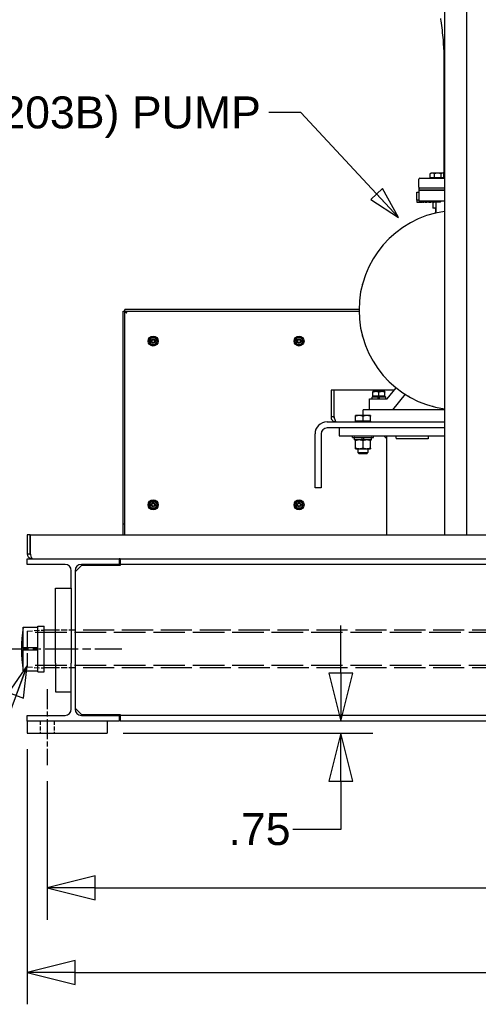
# Model space of a CAD drawing. Header units: inches. Extents: x 4 to 540, y 12 to 340.
# Tile 104 of 122: x 416 to 445, y 86 to 147. Entities that reach past the tile are written whole.
import ezdxf

# ---------------------------------------------------------------- set-up
doc = ezdxf.new("R2010")
doc.units = ezdxf.units.IN
doc.header["$LTSCALE"] = 16
doc.header["$MEASUREMENT"] = 0
doc.linetypes.add('CHAIN', pattern=[0.7087, 0.4724, -0.0591, 0.1181, -0.0591])
doc.linetypes.add('DASHED', pattern=[0.2067, 0.1654, -0.0413])
doc.layers.get('0').update_dxf_attribs({"lineweight": 25})
doc.layers.get('DEFPOINTS').update_dxf_attribs({"lineweight": 25})
for name, color, linetype, lineweight in [('CENTER', 7, 'CHAIN', 25), ('DIMEN', 7, 'Continuous', 25), ('HIDDEN', 7, 'DASHED', 25)]:
    doc.layers.add(name, color=color, linetype=linetype, lineweight=lineweight)
doc.styles.get("Standard").update_dxf_attribs({"font": 'arial.ttf'})
doc.dimstyles.new('DEFAULT-ANSI', dxfattribs={"dimscale": 16, "dimtxt": 0.125, "dimasz": 0.1875, "dimexe": 0.125, "dimexo": 0.0625, "dimgap": 0.031496, "dimtad": 0, "dimtih": 1, "dimtoh": 1, "dimrnd": 1e-08, "dimzin": 4, "dimdsep": 46, "dimtxsty": 'Standard', "dimblk": 'Filled-1', "dimcen": 0.09, "dimdle": 0.393701, "dimclrd": 256, "dimclre": 256, "dimclrt": 256, "dimadec": 0, "dimazin": 1, "dimtfac": 1.504, "dimtofl": 0, "dimtmove": 0, "dimatfit": 3, "dimldrblk": 'Filled-1', "dimfxl": 1, "dimtolj": 1, "dimtzin": 4, "dimlwd": 25, "dimlwe": 25, "dimarcsym": 0})
doc.dimstyles.new('DEFAULT-ANSI$7', dxfattribs={"dimscale": 16, "dimtxt": 0.125, "dimasz": 0.125, "dimexe": 0.125, "dimexo": 0.0625, "dimgap": 0.031496, "dimtad": 0, "dimtih": 1, "dimtoh": 1, "dimrnd": 1e-08, "dimzin": 4, "dimdsep": 46, "dimtxsty": 'Standard', "dimblk": 'Filled-1', "dimcen": 0.09, "dimdle": 0.393701, "dimclrd": 256, "dimclre": 256, "dimclrt": 256, "dimadec": 0, "dimazin": 1, "dimtfac": 1.504, "dimtofl": 0, "dimtmove": 0, "dimatfit": 3, "dimldrblk": 'Filled-1', "dimfxl": 1, "dimtolj": 1, "dimtzin": 4, "dimlwd": 25, "dimlwe": 25, "dimarcsym": 0})

# ---------------------------------------------------------------- blocks, each defined once
blk = doc.blocks.new('Filled-1')
at = {"color": 0}
for p, q in [((0, 0), (-1, 0.25)), ((-1, 0.25), (-1, -0.25)), ((-1, 0), (0, 0)), ((-1, -0.25), (0, 0))]:
    blk.add_line(p, q, dxfattribs=at)
at = {"color": 0, "flags": 128}
blk.add_lwpolyline([(-1, -0.25), (0, 0), (-1, 0.25), (-1, -0.25)], dxfattribs=at)
at = {"color": 0}
blk.add_solid([(-1, -0.25), (0, 0), (-1, 0.25), (-1, -0.25)], dxfattribs=at)
blk = doc.blocks.new('*D44')
at = {"layer": 'DEFPOINTS', "color": 0, "linetype": 'Continuous'}
for p in [(408.645, 107.99), (414.557, 107.99), (416.557, 102.719)]:
    blk.add_point(p, dxfattribs=at)
at = {"layer": 'DIMEN', "linetype": 'Continuous', "lineweight": 25}
for p, q in [((408.645, 110.99), (408.645, 113.99)), ((413.557, 107.99), (406.645, 107.99)), ((415.557, 102.719), (406.645, 102.719)), ((408.645, 99.719), (408.645, 96.719))]:
    blk.add_line(p, q, dxfattribs=at)
at = {"layer": 'DIMEN', "linetype": 'Continuous', "lineweight": 25, "xscale": 3, "yscale": 3, "zscale": 3}
for p, rotation in [((408.645, 107.99), 270), ((408.645, 102.719), 90)]:
    blk.add_blockref('Filled-1', p, dxfattribs=dict(at, rotation=rotation))
at = {"layer": 'DIMEN', "linetype": 'Continuous', "lineweight": 25, "insert": (406.048, 106.375), "char_height": 2, "attachment_point": 1}
blk.add_mtext('\\A1;5.27', dxfattribs=at)
blk = doc.blocks.new('*D45')
at = {"layer": 'DEFPOINTS', "color": 0, "linetype": 'Continuous'}
for p in [(402.182, 151.641), (441.058, 151.641), (416.557, 102.719)]:
    blk.add_point(p, dxfattribs=at)
at = {"layer": 'DIMEN', "linetype": 'Continuous', "lineweight": 25}
for p, q in [((440.058, 151.641), (400.182, 151.641)), ((402.182, 148.641), (402.182, 128.705)), ((402.182, 105.719), (402.182, 125.655)), ((415.557, 102.719), (400.182, 102.719))]:
    blk.add_line(p, q, dxfattribs=at)
at = {"layer": 'DIMEN', "linetype": 'Continuous', "lineweight": 25, "xscale": 3, "yscale": 3, "zscale": 3}
for p, rotation in [((402.182, 151.641), 90), ((402.182, 102.719), 270)]:
    blk.add_blockref('Filled-1', p, dxfattribs=dict(at, rotation=rotation))
at = {"layer": 'DIMEN', "linetype": 'Continuous', "lineweight": 25, "insert": (398.778, 128.201), "char_height": 2, "attachment_point": 1}
blk.add_mtext('\\A1;48.92', dxfattribs=at)
blk = doc.blocks.new('*D46')
at = {"layer": 'DEFPOINTS', "color": 0, "linetype": 'Continuous'}
for p in [(396.84, 162.854), (460.102, 162.854), (416.557, 102.719)]:
    blk.add_point(p, dxfattribs=at)
at = {"layer": 'DIMEN', "linetype": 'Continuous', "lineweight": 25}
for p, q in [((459.102, 162.854), (394.84, 162.854)), ((396.84, 159.854), (396.84, 134.311)), ((396.84, 105.719), (396.84, 131.261)), ((415.557, 102.719), (394.84, 102.719))]:
    blk.add_line(p, q, dxfattribs=at)
at = {"layer": 'DIMEN', "linetype": 'Continuous', "lineweight": 25, "xscale": 3, "yscale": 3, "zscale": 3}
for p, rotation in [((396.84, 162.854), 90), ((396.84, 102.719), 270)]:
    blk.add_blockref('Filled-1', p, dxfattribs=dict(at, rotation=rotation))
at = {"layer": 'DIMEN', "linetype": 'Continuous', "lineweight": 25, "insert": (393.464, 133.807), "char_height": 2, "attachment_point": 1}
blk.add_mtext('\\A1;60.14', dxfattribs=at)
blk = doc.blocks.new('*D47')
at = {"layer": 'DEFPOINTS', "color": 0, "linetype": 'Continuous'}
for p in [(430.901, 103.469), (436.165, 103.469), (421.557, 102.719)]:
    blk.add_point(p, dxfattribs=at)
at = {"layer": 'DIMEN', "linetype": 'Continuous', "lineweight": 25}
for p, q in [((436.165, 106.469), (436.165, 109.469)), ((422.557, 102.719), (438.165, 102.719)), ((436.165, 99.719), (436.165, 96.701)), ((436.165, 96.701), (433.165, 96.701))]:
    blk.add_line(p, q, dxfattribs=at)
at = {"layer": 'DIMEN', "linetype": 'Continuous', "lineweight": 25, "xscale": 3, "yscale": 3, "zscale": 3}
for p, rotation in [((436.165, 103.469), 270), ((436.165, 102.719), 90)]:
    blk.add_blockref('Filled-1', p, dxfattribs=dict(at, rotation=rotation))
at = {"layer": 'DIMEN', "linetype": 'Continuous', "lineweight": 25, "insert": (429.142, 97.718), "char_height": 2, "attachment_point": 1}
blk.add_mtext('\\A1;.75', dxfattribs=at)
blk = doc.blocks.new('*D48')
at = {"layer": 'DEFPOINTS', "color": 0, "linetype": 'Continuous'}
for p in [(417.807, 100.719), (508.307, 100.719), (508.307, 93.039)]:
    blk.add_point(p, dxfattribs=at)
at = {"layer": 'DIMEN', "linetype": 'Continuous', "lineweight": 25}
for p, q in [((417.807, 99.719), (417.807, 91.039)), ((508.307, 99.719), (508.307, 91.039)), ((420.807, 93.039), (459.182, 93.039)), ((505.307, 93.039), (466.932, 93.039))]:
    blk.add_line(p, q, dxfattribs=at)
at = {"layer": 'DIMEN', "linetype": 'Continuous', "lineweight": 25, "xscale": 3, "yscale": 3, "zscale": 3, "rotation": 180}
blk.add_blockref('Filled-1', (417.807, 93.039), dxfattribs=at)
at = {"layer": 'DIMEN', "linetype": 'Continuous', "lineweight": 25, "xscale": 3, "yscale": 3, "zscale": 3}
blk.add_blockref('Filled-1', (508.307, 93.039), dxfattribs=at)
at = {"layer": 'DIMEN', "linetype": 'Continuous', "lineweight": 25, "insert": (459.686, 94.06), "char_height": 2, "attachment_point": 1}
blk.add_mtext('\\A1;90.50', dxfattribs=at)
blk = doc.blocks.new('*D49')
at = {"layer": 'DEFPOINTS', "color": 0, "linetype": 'Continuous'}
for p in [(416.557, 102.719), (509.557, 102.719), (509.557, 87.749)]:
    blk.add_point(p, dxfattribs=at)
at = {"layer": 'DIMEN', "linetype": 'Continuous', "lineweight": 25}
for p, q in [((416.557, 101.719), (416.557, 85.749)), ((509.557, 101.719), (509.557, 85.749)), ((419.557, 87.749), (459.182, 87.749)), ((506.557, 87.749), (466.932, 87.749))]:
    blk.add_line(p, q, dxfattribs=at)
at = {"layer": 'DIMEN', "linetype": 'Continuous', "lineweight": 25, "xscale": 3, "yscale": 3, "zscale": 3, "rotation": 180}
blk.add_blockref('Filled-1', (416.557, 87.749), dxfattribs=at)
at = {"layer": 'DIMEN', "linetype": 'Continuous', "lineweight": 25, "xscale": 3, "yscale": 3, "zscale": 3}
blk.add_blockref('Filled-1', (509.557, 87.749), dxfattribs=at)
at = {"layer": 'DIMEN', "linetype": 'Continuous', "lineweight": 25, "insert": (459.686, 88.771), "char_height": 2, "attachment_point": 1}
blk.add_mtext('\\A1;93.00', dxfattribs=at)

msp = doc.modelspace()

# ---------------------------------------------------------------- linework, layer by layer
for p, q in [((444.062, 115.139), (444.062, 149.516)), ((442.647, 148.422), (442.647, 115.139)), ((442.607, 145.516), (442.647, 145.516)), ((442.607, 145.516), (442.647, 145.516)), ((442.607, 145.516), (442.607, 145.391)), ((442.607, 145.391), (442.647, 145.391)), ((442.607, 145.391), (442.607, 137.826)), ((442.647, 145.391), (442.607, 145.391)), ((441.119, 137.451), (442.647, 137.451)), ((441.757, 137.483), (441.757, 137.741)), ((441.889, 137.483), (441.757, 137.483)), ((441.812, 137.774), (441.781, 137.756)), ((441.889, 137.774), (441.812, 137.774)), ((441.812, 137.483), (441.812, 137.451)), ((442.236, 137.774), (441.889, 137.774)), ((442.021, 137.483), (441.889, 137.483)), ((442.021, 137.483), (442.021, 137.741)), ((442.236, 137.483), (442.021, 137.483)), ((442.533, 137.774), (442.236, 137.774)), ((442.45, 137.483), (442.236, 137.483)), ((442.45, 137.483), (442.45, 137.741)), ((442.533, 137.483), (442.45, 137.483)), ((442.562, 137.774), (442.533, 137.774)), ((442.616, 137.483), (442.533, 137.483)), ((442.607, 137.826), (442.555, 137.774)), ((442.562, 137.774), (442.592, 137.756)), ((442.562, 137.483), (442.562, 137.451)), ((442.607, 137.826), (442.647, 137.826)), ((442.616, 137.483), (442.616, 137.741)), ((442.616, 137.639), (442.647, 137.639)), ((441.057, 136.889), (441.057, 137.389)), ((442.647, 136.826), (441.057, 136.826)), ((441.057, 136.826), (441.057, 136.701)), ((440.932, 136.581), (441.057, 136.581)), ((440.932, 136.211), (440.932, 136.581)), ((440.932, 136.081), (440.932, 136.211)), ((441.057, 136.701), (442.647, 136.701)), ((441.057, 136.701), (441.057, 136.014)), ((442.647, 136.701), (441.057, 136.701)), ((441.057, 136.081), (440.932, 136.081)), ((440.932, 136.081), (440.932, 135.951)), ((440.932, 135.951), (441.12, 135.951)), ((442.647, 136.014), (441.057, 136.014)), ((441.12, 135.951), (441.179, 135.951)), ((441.179, 136.014), (441.179, 135.951)), ((441.198, 135.951), (441.179, 135.951)), ((441.198, 136.014), (441.198, 135.951)), ((441.198, 135.951), (441.232, 135.951)), ((441.232, 136.014), (441.232, 135.951)), ((441.288, 135.951), (441.232, 135.951)), ((441.288, 136.014), (441.288, 135.951)), ((441.288, 135.951), (441.356, 135.951)), ((441.356, 136.014), (441.356, 135.951)), ((441.447, 135.951), (441.356, 135.951)), ((441.447, 136.014), (441.447, 135.951)), ((441.447, 135.951), (441.547, 135.951)), ((441.547, 136.014), (441.547, 135.951)), ((441.671, 135.951), (441.547, 135.951)), ((441.671, 136.014), (441.671, 135.951)), ((441.671, 135.951), (441.799, 135.951)), ((441.799, 136.014), (441.799, 135.951)), ((441.952, 135.951), (441.799, 135.951)), ((441.932, 135.951), (441.932, 135.576)), ((441.999, 135.951), (441.937, 136.014)), ((441.952, 135.998), (441.952, 135.951)), ((441.952, 135.951), (441.999, 135.951)), ((442.374, 135.951), (441.999, 135.951)), ((442.117, 135.951), (442.117, 135.283)), ((442.374, 135.951), (442.437, 136.014)), ((442.117, 135.576), (441.932, 135.576)), ((441.934, 135.237), (441.944, 135.239)), ((442.117, 135.566), (442.083, 135.546)), ((442.083, 135.546), (442.083, 135.306)), ((442.117, 135.286), (442.083, 135.306)), ((440.427, 134.611), (440.436, 134.616)), ((439.134, 133.617), (439.141, 133.624)), ((438.141, 132.322), (438.146, 132.33)), ((437.518, 130.814), (437.521, 130.823)), ((422.557, 115.826), (422.557, 129.138)), ((422.557, 129.138), (422.661, 129.138)), ((422.661, 115.826), (422.661, 129.138)), ((437.307, 129.243), (422.662, 129.243)), ((422.662, 129.139), (422.662, 129.243)), ((422.662, 129.139), (437.307, 129.139)), ((437.307, 129.196), (437.307, 129.206)), ((437.521, 127.579), (437.518, 127.588)), ((438.146, 126.072), (438.141, 126.08)), ((439.141, 124.778), (439.134, 124.785)), ((435.744, 124.201), (435.557, 124.201)), ((435.557, 124.201), (435.557, 122.514)), ((435.744, 122.514), (435.744, 124.201)), ((435.745, 122.514), (435.745, 124.201)), ((439.508, 124.201), (435.745, 124.201)), ((438.369, 124.099), (438.182, 124.099)), ((438.182, 123.808), (438.182, 124.066)), ((438.744, 124.099), (438.369, 124.099)), ((438.557, 123.808), (438.557, 124.066)), ((438.932, 124.099), (438.744, 124.099)), ((438.932, 123.808), (438.932, 124.066)), ((439.063, 123.651), (439.624, 124.344)), ((440.192, 123.934), (439.397, 122.951)), ((437.957, 123.651), (439.063, 123.651)), ((437.957, 122.951), (437.957, 123.651)), ((438.122, 123.665), (438.122, 123.762)), ((438.136, 123.776), (438.514, 123.776)), ((438.369, 123.808), (438.182, 123.808)), ((438.182, 123.808), (438.182, 123.776)), ((438.557, 123.808), (438.369, 123.808)), ((438.599, 123.776), (438.514, 123.776)), ((438.514, 123.665), (438.514, 123.762)), ((438.744, 123.808), (438.557, 123.808)), ((438.599, 123.776), (438.977, 123.776)), ((438.599, 123.665), (438.599, 123.762)), ((438.932, 123.808), (438.744, 123.808)), ((438.932, 123.808), (438.932, 123.776)), ((438.991, 123.665), (438.991, 123.762)), ((440.436, 123.786), (440.427, 123.791)), ((442.647, 122.951), (437.557, 122.951)), ((437.557, 122.604), (437.557, 122.951)), ((441.944, 123.163), (441.934, 123.165)), ((435.307, 122.201), (442.647, 122.201)), ((435.744, 122.514), (435.557, 122.514)), ((437.322, 122.604), (437.088, 122.604)), ((437.088, 122.241), (437.088, 122.562)), ((437.322, 122.241), (437.088, 122.241)), ((437.088, 122.241), (437.088, 122.201)), ((437.791, 122.604), (437.322, 122.604)), ((437.557, 122.241), (437.322, 122.241)), ((437.557, 122.241), (437.557, 122.562)), ((437.791, 122.241), (437.557, 122.241)), ((438.026, 122.604), (437.791, 122.604)), ((438.026, 122.241), (437.791, 122.241)), ((438.026, 122.241), (438.026, 122.562)), ((438.026, 122.241), (438.026, 122.201)), ((434.557, 118.076), (434.557, 121.451)), ((434.932, 121.451), (434.932, 118.076)), ((442.647, 121.826), (435.307, 121.826)), ((442.647, 121.826), (436.057, 121.826)), ((436.057, 121.826), (436.057, 121.326)), ((436.057, 121.326), (442.647, 121.326)), ((436.901, 121.231), (436.901, 121.326)), ((436.901, 121.231), (438.213, 121.231)), ((437.021, 121.092), (437.021, 121.214)), ((437.506, 121.075), (437.038, 121.075)), ((437.088, 120.57), (437.088, 121.033)), ((437.506, 121.092), (437.506, 121.214)), ((437.607, 121.075), (437.506, 121.075)), ((437.557, 120.57), (437.557, 121.033)), ((437.607, 121.092), (437.607, 121.214)), ((438.076, 121.075), (437.607, 121.075)), ((438.025, 120.57), (438.025, 121.033)), ((438.093, 121.092), (438.093, 121.214)), ((438.213, 121.231), (438.213, 121.326)), ((438.869, 121.326), (439.057, 121.139)), ((439.057, 115.139), (439.057, 121.326)), ((437.088, 120.528), (437.322, 120.528)), ((437.244, 120.528), (437.244, 120.279)), ((437.244, 120.279), (437.869, 120.279)), ((437.322, 120.201), (437.244, 120.279)), ((437.322, 120.528), (437.791, 120.528)), ((437.791, 120.201), (437.322, 120.201)), ((437.791, 120.528), (438.025, 120.528)), ((437.791, 120.201), (437.869, 120.279)), ((437.869, 120.528), (437.869, 120.279)), ((434.932, 118.076), (434.557, 118.076)), ((422.557, 115.139), (422.557, 115.826)), ((422.557, 115.826), (422.661, 115.826)), ((422.661, 115.139), (422.661, 115.826)), ((416.557, 115.139), (416.557, 113.951)), ((416.744, 115.139), (416.557, 115.139)), ((416.744, 113.951), (416.744, 115.139)), ((416.745, 115.139), (416.745, 113.951)), ((416.745, 115.139), (509.368, 115.139)), ((416.557, 113.951), (416.744, 113.951)), ((416.557, 113.639), (422.307, 113.639)), ((416.557, 113.279), (416.557, 113.639)), ((422.307, 113.639), (422.307, 113.279)), ((422.369, 113.639), (422.307, 113.639)), ((422.369, 113.639), (422.369, 113.279)), ((422.369, 113.639), (503.744, 113.639)), ((418.922, 113.279), (416.557, 113.279)), ((419.312, 111.804), (419.312, 112.889)), ((419.552, 112.889), (419.552, 104.219)), ((419.619, 112.889), (419.557, 112.826)), ((419.557, 112.826), (419.557, 104.281)), ((419.947, 113.216), (419.619, 112.889)), ((422.307, 113.279), (419.942, 113.279)), ((422.369, 113.216), (419.947, 113.216)), ((422.369, 113.279), (422.369, 113.216)), ((503.744, 113.279), (422.369, 113.279)), ((418.312, 111.804), (419.312, 111.804)), ((418.312, 107.109), (418.312, 111.804)), ((419.312, 111.804), (419.312, 107.109)), ((416.307, 108.068), (416.307, 109.348)), ((416.307, 109.348), (417.221, 109.348)), ((417.221, 108.068), (417.221, 109.427)), ((417.221, 109.427), (417.615, 109.427)), ((417.615, 106.553), (417.615, 109.427)), ((418.312, 109.177), (417.615, 109.177)), ((419.557, 109.177), (419.552, 109.177)), ((416.32, 108.068), (416.307, 108.068)), ((416.307, 107.911), (416.32, 107.911)), ((416.307, 106.631), (416.307, 107.911)), ((417.221, 108.068), (416.32, 108.068)), ((416.32, 107.911), (416.32, 108.068)), ((417.221, 107.911), (416.32, 107.911)), ((417.221, 106.553), (417.221, 107.911)), ((416.307, 106.631), (417.221, 106.631)), ((418.312, 106.802), (417.615, 106.802)), ((418.312, 107.109), (418.312, 105.304)), ((419.312, 105.304), (419.312, 107.109)), ((419.557, 106.802), (419.552, 106.802)), ((417.221, 106.553), (417.615, 106.553)), ((418.312, 105.304), (419.312, 105.304)), ((419.312, 104.219), (419.312, 105.304)), ((419.557, 104.281), (419.619, 104.219)), ((419.619, 104.219), (419.947, 103.891)), ((416.557, 103.829), (418.922, 103.829)), ((416.557, 103.469), (416.557, 103.829)), ((419.942, 103.829), (422.307, 103.829)), ((419.947, 103.891), (422.369, 103.891)), ((422.307, 103.829), (422.307, 103.469)), ((422.369, 103.891), (422.369, 103.829)), ((422.369, 103.829), (422.369, 103.469)), ((503.744, 103.829), (422.369, 103.829)), ((422.307, 103.469), (416.557, 103.469)), ((416.557, 103.469), (416.557, 102.719)), ((421.557, 103.469), (421.557, 102.719)), ((503.744, 103.469), (422.369, 103.469)), ((416.557, 102.719), (421.557, 102.719))]:
    msp.add_line(p, q)
for centre, radius in [((424.432, 127.264), 0.312), ((433.557, 127.264), 0.312), ((424.432, 127.264), 0.125), ((424.432, 127.264), 0.0938), ((433.557, 127.264), 0.125), ((433.557, 127.264), 0.0938), ((424.432, 117.014), 0.312), ((424.432, 117.014), 0.125), ((424.432, 117.014), 0.0938), ((433.557, 117.014), 0.312), ((433.557, 117.014), 0.125), ((433.557, 117.014), 0.0938)]:
    msp.add_circle(centre, radius)
for centre, radius, start, end in [((441.119, 137.389), 0.0625, 90, 180), ((441.119, 136.889), 0.0625, 180, 270), ((443.557, 129.201), 6.25, 98.36474, 261.63526), ((441.965, 135.121), 0.12, 105, 105.38401), ((441.975, 135.123), 0.12, 104.61599, 105), ((440.487, 134.507), 0.12, 120, 120.38401), ((440.496, 134.512), 0.12, 119.61599, 120), ((439.219, 133.532), 0.12, 135, 135.38401), ((439.226, 133.539), 0.12, 134.61599, 135), ((438.245, 132.262), 0.12, 150, 150.38401), ((438.25, 132.27), 0.12, 149.61599, 150), ((437.634, 130.783), 0.12, 165, 165.38401), ((437.637, 130.792), 0.12, 164.61599, 165), ((437.427, 129.206), 0.12, 179.61599, 180), ((437.427, 129.196), 0.12, 180, 180.38401), ((437.634, 127.619), 0.12, 194.61599, 195), ((437.637, 127.61), 0.12, 195, 195.38401), ((424.432, 127.264), 0.243, 123.94297, 176.05703), ((424.432, 127.264), 0.243, 183.94297, 236.05703), ((424.432, 127.264), 0.219, 150, 210), ((424.432, 127.264), 0.219, 90, 150), ((424.432, 127.264), 0.219, 210, 270), ((424.432, 127.264), 0.244, 63.94297, 116.05703), ((424.432, 127.264), 0.244, 243.94297, 296.05703), ((424.432, 127.264), 0.219, 30, 90), ((424.432, 127.264), 0.219, 270, 330), ((424.432, 127.264), 0.243, 6.42541, 56.05703), ((424.432, 127.264), 0.243, 303.94297, 353.57459), ((424.432, 127.264), 0.219, 330, 30), ((433.557, 127.264), 0.243, 123.94297, 176.05703), ((433.557, 127.264), 0.243, 183.94297, 236.05703), ((433.557, 127.264), 0.219, 150, 210), ((433.557, 127.264), 0.219, 90, 150), ((433.557, 127.264), 0.219, 210, 270), ((433.557, 127.264), 0.243, 63.94297, 116.05703), ((433.557, 127.264), 0.244, 243.94297, 296.05703), ((433.557, 127.264), 0.219, 30, 90), ((433.557, 127.264), 0.219, 270, 330), ((433.557, 127.264), 0.243, 6.42541, 56.05703), ((433.557, 127.264), 0.243, 303.94297, 353.57459), ((433.557, 127.264), 0.219, 330, 30), ((438.245, 126.14), 0.12, 209.61599, 210), ((438.25, 126.132), 0.12, 210, 210.38401), ((439.219, 124.87), 0.12, 224.61599, 225), ((439.226, 124.863), 0.12, 225, 225.38401), ((438.136, 123.762), 0.0143, 90, 180), ((438.136, 123.665), 0.0143, 180, 270), ((438.977, 123.762), 0.0143, 0, 90), ((438.977, 123.665), 0.0143, 270, 0), ((440.487, 123.895), 0.12, 239.61599, 240), ((440.496, 123.89), 0.12, 240, 240.38401), ((441.965, 123.281), 0.12, 254.61599, 255), ((441.975, 123.279), 0.12, 255, 255.38401), ((435.307, 121.451), 0.75, 90, 180), ((435.307, 121.451), 0.375, 90, 180), ((437.038, 121.214), 0.0169, 90, 180), ((437.038, 121.092), 0.0169, 180, 270), ((438.076, 121.214), 0.0169, 0, 90), ((438.076, 121.092), 0.0169, 270, 0), ((424.432, 117.014), 0.243, 123.94297, 176.05703), ((424.432, 117.014), 0.219, 150, 210), ((424.432, 117.014), 0.219, 90, 150), ((424.432, 117.014), 0.244, 63.94297, 116.05703), ((424.432, 117.014), 0.219, 30, 90), ((424.432, 117.014), 0.244, 6.42541, 56.05703), ((424.432, 117.014), 0.219, 330, 30), ((433.557, 117.014), 0.243, 123.94297, 176.05703), ((433.557, 117.014), 0.219, 150, 210), ((433.557, 117.014), 0.219, 90, 150), ((433.557, 117.014), 0.243, 63.94297, 116.05703), ((433.557, 117.014), 0.219, 30, 90), ((433.557, 117.014), 0.243, 6.42541, 56.05703), ((433.557, 117.014), 0.219, 330, 30), ((424.432, 117.014), 0.243, 183.94297, 236.05703), ((424.432, 117.014), 0.219, 210, 270), ((424.432, 117.014), 0.244, 243.94297, 296.05703), ((424.432, 117.014), 0.219, 270, 330), ((424.432, 117.014), 0.243, 303.94297, 353.57459), ((433.557, 117.014), 0.243, 183.94297, 236.05703), ((433.557, 117.014), 0.219, 210, 270), ((433.557, 117.014), 0.244, 243.94297, 296.05703), ((433.557, 117.014), 0.219, 270, 330), ((433.557, 117.014), 0.243, 303.94297, 353.57459), ((418.922, 112.889), 0.39, 0, 90), ((419.942, 112.889), 0.39, 90, 180), ((424.662, 107.99), 8.465, 170.76611, 189.23389), ((418.922, 104.219), 0.39, 270, 0), ((419.942, 104.219), 0.39, 180, 270)]:
    msp.add_arc(centre, radius, start, end)
for points, knots in [([(442.607, 145.516), (442.606, 145.717), (442.602, 145.918), (442.57, 146.318), (442.546, 146.517), (442.493, 146.916), (442.465, 147.115), (442.434, 147.361), (442.428, 147.407), (442.423, 147.454)], [0, 0, 0, 0, 1.529983, 1.529983, 3.059965, 3.059965, 4.589948, 4.589948, 4.944641, 4.944641, 4.944641, 4.944641]), ([(422.786, 129.014), (422.744, 129.04), (422.703, 129.067), (422.68, 129.094), (422.668, 129.108), (422.661, 129.123), (422.661, 129.138)], [0, 0, 0, 0, 0.644181, 0.644181, 0.644181, 1, 1, 1, 1]), ([(422.786, 129.014), (422.76, 129.056), (422.733, 129.097), (422.706, 129.12), (422.691, 129.132), (422.677, 129.139), (422.662, 129.139)], [0, 0, 0, 0, 0.644181, 0.644181, 0.644181, 1, 1, 1, 1]), ([(424.668, 127.291), (424.669, 127.291), (424.67, 127.291), (424.672, 127.291), (424.672, 127.291), (424.673, 127.291), (424.674, 127.291), (424.674, 127.291)], [0.11289585, 0.11289585, 0.11289585, 0.11289585, 0.12006401, 0.12006401, 0.12861601, 0.12861601, 0.13714048, 0.13714048, 0.13714048, 0.13714048]), ([(424.674, 127.236), (424.674, 127.236), (424.673, 127.236), (424.672, 127.236), (424.672, 127.236), (424.67, 127.236), (424.669, 127.236), (424.668, 127.236)], [0.13714048, 0.13714048, 0.13714048, 0.13714048, 0.14566496, 0.14566496, 0.15421696, 0.15421696, 0.16138512, 0.16138512, 0.16138512, 0.16138512]), ([(433.793, 127.291), (433.794, 127.291), (433.795, 127.291), (433.797, 127.291), (433.797, 127.291), (433.798, 127.291), (433.799, 127.291), (433.799, 127.291)], [0.11289585, 0.11289585, 0.11289585, 0.11289585, 0.12006401, 0.12006401, 0.12861601, 0.12861601, 0.13714048, 0.13714048, 0.13714048, 0.13714048]), ([(433.799, 127.236), (433.799, 127.236), (433.798, 127.236), (433.797, 127.236), (433.797, 127.236), (433.795, 127.236), (433.794, 127.236), (433.793, 127.236)], [0.13714048, 0.13714048, 0.13714048, 0.13714048, 0.14566496, 0.14566496, 0.15421696, 0.15421696, 0.16138512, 0.16138512, 0.16138512, 0.16138512]), ([(438.514, 123.762), (438.514, 123.764), (438.514, 123.766), (438.514, 123.769), (438.514, 123.771), (438.514, 123.773), (438.514, 123.774), (438.514, 123.776), (438.514, 123.776), (438.514, 123.776)], [0.21497365, 0.21497365, 0.21497365, 0.21497365, 0.22835326, 0.22835326, 0.2417662, 0.2417662, 0.255221, 0.255221, 0.26871299, 0.26871299, 0.26871299, 0.26871299]), ([(438.514, 123.651), (438.514, 123.651), (438.514, 123.651), (438.514, 123.653), (438.514, 123.654), (438.514, 123.656), (438.514, 123.658), (438.514, 123.661), (438.514, 123.664), (438.514, 123.665)], [0.1612343, 0.1612343, 0.1612343, 0.1612343, 0.17472629, 0.17472629, 0.18818109, 0.18818109, 0.20159403, 0.20159403, 0.21497365, 0.21497365, 0.21497365, 0.21497365]), ([(438.599, 123.776), (438.599, 123.776), (438.599, 123.776), (438.599, 123.774), (438.599, 123.773), (438.599, 123.771), (438.599, 123.769), (438.599, 123.766), (438.599, 123.764), (438.599, 123.762)], [0.1612343, 0.1612343, 0.1612343, 0.1612343, 0.17472629, 0.17472629, 0.18818109, 0.18818109, 0.20159403, 0.20159403, 0.21497365, 0.21497365, 0.21497365, 0.21497365]), ([(438.599, 123.665), (438.599, 123.664), (438.599, 123.661), (438.599, 123.658), (438.599, 123.656), (438.599, 123.654), (438.599, 123.653), (438.599, 123.651), (438.599, 123.651), (438.599, 123.651)], [0.21497365, 0.21497365, 0.21497365, 0.21497365, 0.22835326, 0.22835326, 0.2417662, 0.2417662, 0.255221, 0.255221, 0.26871299, 0.26871299, 0.26871299, 0.26871299]), ([(435.563, 122.451), (435.575, 122.39), (435.607, 122.332), (435.652, 122.288), (435.71, 122.233), (435.789, 122.201), (435.869, 122.201)], [-0.8725123, -0.8725123, -0.8725123, -0.8725123, -0.4877015, -0.4877015, -0.4877015, 0, 0, 0, 0]), ([(435.761, 122.451), (435.777, 122.39), (435.793, 122.332), (435.808, 122.288), (435.829, 122.233), (435.849, 122.201), (435.869, 122.201)], [-0.8725123, -0.8725123, -0.8725123, -0.8725123, -0.4877015, -0.4877015, -0.4877015, 0, 0, 0, 0]), ([(437.506, 121.214), (437.506, 121.216), (437.506, 121.219), (437.506, 121.223), (437.506, 121.225), (437.506, 121.228), (437.506, 121.229), (437.506, 121.231), (437.506, 121.231), (437.506, 121.231)], [0.25515149, 0.25515149, 0.25515149, 0.25515149, 0.27103679, 0.27103679, 0.28695871, 0.28695871, 0.30292655, 0.30292655, 0.31893509, 0.31893509, 0.31893509, 0.31893509]), ([(437.506, 121.075), (437.506, 121.075), (437.506, 121.076), (437.506, 121.077), (437.506, 121.079), (437.506, 121.081), (437.506, 121.084), (437.506, 121.087), (437.506, 121.09), (437.506, 121.092)], [0.1913679, 0.1913679, 0.1913679, 0.1913679, 0.20737644, 0.20737644, 0.22334428, 0.22334428, 0.2392662, 0.2392662, 0.25515149, 0.25515149, 0.25515149, 0.25515149]), ([(437.607, 121.231), (437.607, 121.231), (437.607, 121.231), (437.607, 121.229), (437.607, 121.228), (437.607, 121.225), (437.607, 121.223), (437.607, 121.219), (437.607, 121.216), (437.607, 121.214)], [0.1913679, 0.1913679, 0.1913679, 0.1913679, 0.20737644, 0.20737644, 0.22334428, 0.22334428, 0.2392662, 0.2392662, 0.25515149, 0.25515149, 0.25515149, 0.25515149]), ([(437.607, 121.092), (437.607, 121.09), (437.607, 121.087), (437.607, 121.084), (437.607, 121.081), (437.607, 121.079), (437.607, 121.077), (437.607, 121.076), (437.607, 121.075), (437.607, 121.075)], [0.25515149, 0.25515149, 0.25515149, 0.25515149, 0.27103679, 0.27103679, 0.28695871, 0.28695871, 0.30292655, 0.30292655, 0.31893509, 0.31893509, 0.31893509, 0.31893509]), ([(439.807, 121.139), (439.795, 121.139), (439.782, 121.139), (439.771, 121.139), (439.759, 121.139), (439.747, 121.139), (439.735, 121.139), (439.723, 121.139), (439.712, 121.139), (439.7, 121.139), (439.688, 121.139), (439.676, 121.139), (439.665, 121.139), (439.653, 121.139), (439.641, 121.139), (439.63, 121.139)], [0.90282827, 0.90282827, 0.90282827, 0.90282827, 0.92056757, 0.92056757, 0.92056757, 0.94042567, 0.94042567, 0.94042567, 0.96028378, 0.96028378, 0.96028378, 0.98014189, 0.98014189, 0.98014189, 1, 1, 1, 1]), ([(441.628, 121.139), (441.325, 121.139), (441.02, 121.139), (440.717, 121.139), (440.415, 121.139), (440.113, 121.139), (439.811, 121.139), (439.81, 121.139), (439.808, 121.139), (439.807, 121.139)], [0, 0, 0, 0, 0.4503574, 0.4503574, 0.4503574, 0.9005174, 0.9005174, 0.9005174, 0.9028283, 0.9028283, 0.9028283, 0.9028283]), ([(424.668, 117.041), (424.669, 117.041), (424.67, 117.041), (424.672, 117.041), (424.672, 117.041), (424.673, 117.041), (424.674, 117.041), (424.674, 117.041)], [0.11289585, 0.11289585, 0.11289585, 0.11289585, 0.12006401, 0.12006401, 0.12861601, 0.12861601, 0.13714048, 0.13714048, 0.13714048, 0.13714048]), ([(424.674, 116.986), (424.674, 116.986), (424.673, 116.986), (424.672, 116.986), (424.672, 116.986), (424.67, 116.986), (424.669, 116.986), (424.668, 116.986)], [0.13714048, 0.13714048, 0.13714048, 0.13714048, 0.14566496, 0.14566496, 0.15421696, 0.15421696, 0.16138512, 0.16138512, 0.16138512, 0.16138512]), ([(433.793, 117.041), (433.794, 117.041), (433.795, 117.041), (433.797, 117.041), (433.797, 117.041), (433.798, 117.041), (433.799, 117.041), (433.799, 117.041)], [0.11289585, 0.11289585, 0.11289585, 0.11289585, 0.12006401, 0.12006401, 0.12861601, 0.12861601, 0.13714048, 0.13714048, 0.13714048, 0.13714048]), ([(433.799, 116.986), (433.799, 116.986), (433.798, 116.986), (433.797, 116.986), (433.797, 116.986), (433.795, 116.986), (433.794, 116.986), (433.793, 116.986)], [0.13714048, 0.13714048, 0.13714048, 0.13714048, 0.14566496, 0.14566496, 0.15421696, 0.15421696, 0.16138512, 0.16138512, 0.16138512, 0.16138512]), ([(416.563, 113.889), (416.575, 113.827), (416.607, 113.769), (416.652, 113.726), (416.71, 113.671), (416.789, 113.639), (416.869, 113.639)], [-0.8725123, -0.8725123, -0.8725123, -0.8725123, -0.4877015, -0.4877015, -0.4877015, 0, 0, 0, 0]), ([(416.761, 113.889), (416.777, 113.827), (416.793, 113.769), (416.808, 113.726), (416.829, 113.671), (416.849, 113.639), (416.869, 113.639)], [-0.8725123, -0.8725123, -0.8725123, -0.8725123, -0.4877015, -0.4877015, -0.4877015, 0, 0, 0, 0])]:
    msp.add_open_spline(points, degree=3, knots=knots)
for points, weights in [([(441.889, 137.774), (441.828, 137.774), (441.757, 137.741)], [1, 1.0379548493, 1]), ([(441.757, 137.741), (441.769, 137.75), (441.781, 137.756)], [1, 1.01006961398, 1.01479618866]), ([(442.021, 137.741), (441.95, 137.774), (441.889, 137.774)], [1, 1.0379548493, 1]), ([(442.236, 137.774), (442.136, 137.774), (442.021, 137.741)], [1, 1.0379548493, 1]), ([(442.45, 137.741), (442.335, 137.774), (442.236, 137.774)], [1, 1.0379548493, 1]), ([(442.533, 137.774), (442.495, 137.774), (442.45, 137.741)], [1, 1.0379548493, 1]), ([(442.616, 137.741), (442.572, 137.774), (442.533, 137.774)], [1, 1.0379548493, 1]), ([(424.179, 127.264), (424.213, 127.322), (424.242, 127.373)], [1.10906450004, 1.0930923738, 1]), ([(424.242, 127.154), (424.213, 127.205), (424.179, 127.264)], [1, 1.0930923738, 1.10906450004]), ([(424.242, 127.373), (424.271, 127.424), (424.305, 127.482)], [1, 1.0930923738, 1.10906450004]), ([(424.305, 127.045), (424.271, 127.103), (424.242, 127.154)], [1.10906450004, 1.0930923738, 1]), ([(424.305, 127.482), (424.373, 127.482), (424.432, 127.482)], [1.10906450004, 1.0930923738, 1]), ([(424.432, 127.045), (424.373, 127.045), (424.305, 127.045)], [1, 1.0930923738, 1.10906450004]), ([(424.432, 127.482), (424.49, 127.482), (424.558, 127.482)], [1, 1.0930923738, 1.10906450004]), ([(424.558, 127.045), (424.49, 127.045), (424.432, 127.045)], [1.10906450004, 1.0930923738, 1]), ([(424.558, 127.482), (424.592, 127.424), (424.621, 127.373)], [1.10906450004, 1.0930923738, 1]), ([(424.621, 127.154), (424.592, 127.103), (424.558, 127.045)], [1, 1.0930923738, 1.10906450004]), ([(424.621, 127.373), (424.65, 127.322), (424.684, 127.264)], [1, 1.0930923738, 1.10906450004]), ([(424.684, 127.264), (424.65, 127.205), (424.621, 127.154)], [1.10906450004, 1.0930923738, 1]), ([(433.304, 127.264), (433.338, 127.322), (433.367, 127.373)], [1.10906450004, 1.0930923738, 1]), ([(433.367, 127.154), (433.338, 127.205), (433.304, 127.264)], [1, 1.0930923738, 1.10906450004]), ([(433.367, 127.373), (433.396, 127.424), (433.43, 127.482)], [1, 1.0930923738, 1.10906450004]), ([(433.43, 127.045), (433.396, 127.103), (433.367, 127.154)], [1.10906450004, 1.0930923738, 1]), ([(433.43, 127.482), (433.498, 127.482), (433.557, 127.482)], [1.10906450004, 1.0930923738, 1]), ([(433.557, 127.045), (433.498, 127.045), (433.43, 127.045)], [1, 1.0930923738, 1.10906450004]), ([(433.557, 127.482), (433.615, 127.482), (433.683, 127.482)], [1, 1.0930923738, 1.10906450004]), ([(433.683, 127.045), (433.615, 127.045), (433.557, 127.045)], [1.10906450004, 1.0930923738, 1]), ([(433.683, 127.482), (433.717, 127.424), (433.746, 127.373)], [1.10906450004, 1.0930923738, 1]), ([(433.746, 127.154), (433.717, 127.103), (433.683, 127.045)], [1, 1.0930923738, 1.10906450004]), ([(433.746, 127.373), (433.775, 127.322), (433.809, 127.264)], [1, 1.0930923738, 1.10906450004]), ([(433.809, 127.264), (433.775, 127.205), (433.746, 127.154)], [1.10906450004, 1.0930923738, 1]), ([(438.369, 124.099), (438.282, 124.099), (438.182, 124.066)], [1, 1.0379548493, 1]), ([(438.182, 124.066), (438.182, 124.099), (438.182, 124.099)], [1, 1.0379548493, 1]), ([(438.557, 124.066), (438.456, 124.099), (438.369, 124.099)], [1, 1.0379548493, 1]), ([(438.744, 124.099), (438.657, 124.099), (438.557, 124.066)], [1, 1.0379548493, 1]), ([(438.932, 124.066), (438.831, 124.099), (438.744, 124.099)], [1, 1.0379548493, 1]), ([(438.932, 124.099), (438.932, 124.099), (438.932, 124.066)], [1, 1.0379548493, 1]), ([(437.322, 122.604), (437.213, 122.604), (437.088, 122.562)], [1, 1.0379548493, 1]), ([(437.088, 122.562), (437.088, 122.604), (437.088, 122.604)], [1, 1.0379548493, 1]), ([(437.557, 122.562), (437.431, 122.604), (437.322, 122.604)], [1, 1.0379548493, 1]), ([(437.791, 122.604), (437.682, 122.604), (437.557, 122.562)], [1, 1.0379548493, 1]), ([(438.026, 122.562), (437.9, 122.604), (437.791, 122.604)], [1, 1.0379548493, 1]), ([(438.026, 122.604), (438.026, 122.604), (438.026, 122.562)], [1, 1.0379548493, 1]), ([(437.088, 121.033), (437.088, 121.075), (437.088, 121.075)], [1.10906450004, 1.0930923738, 1]), ([(437.322, 121.075), (437.213, 121.075), (437.088, 121.033)], [1, 1.0930923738, 1.10906450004]), ([(437.557, 121.033), (437.431, 121.075), (437.322, 121.075)], [1.10906450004, 1.0930923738, 1]), ([(437.791, 121.075), (437.682, 121.075), (437.557, 121.033)], [1, 1.0930923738, 1.10906450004]), ([(438.025, 121.033), (437.9, 121.075), (437.791, 121.075)], [1.10906450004, 1.0930923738, 1]), ([(438.025, 121.075), (438.025, 121.075), (438.025, 121.033)], [1, 1.0930923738, 1.10906450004]), ([(437.088, 120.528), (437.088, 120.528), (437.088, 120.57)], [1, 1.0930923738, 1.10906450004]), ([(437.088, 120.57), (437.213, 120.528), (437.322, 120.528)], [1.10906450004, 1.0930923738, 1]), ([(437.322, 120.528), (437.431, 120.528), (437.557, 120.57)], [1, 1.0930923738, 1.10906450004]), ([(437.557, 120.57), (437.682, 120.528), (437.791, 120.528)], [1.10906450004, 1.0930923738, 1]), ([(437.791, 120.528), (437.9, 120.528), (438.025, 120.57)], [1, 1.0930923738, 1.10906450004]), ([(438.025, 120.57), (438.025, 120.528), (438.025, 120.528)], [1.10906450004, 1.0930923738, 1]), ([(424.179, 117.014), (424.213, 117.072), (424.242, 117.123)], [1.10906450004, 1.0930923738, 1]), ([(424.242, 117.123), (424.271, 117.174), (424.305, 117.232)], [1, 1.0930923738, 1.10906450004]), ([(424.305, 117.232), (424.373, 117.232), (424.432, 117.232)], [1.10906450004, 1.0930923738, 1]), ([(424.432, 117.232), (424.49, 117.232), (424.558, 117.232)], [1, 1.0930923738, 1.10906450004]), ([(424.558, 117.232), (424.592, 117.174), (424.621, 117.123)], [1.10906450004, 1.0930923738, 1]), ([(424.621, 117.123), (424.65, 117.072), (424.684, 117.014)], [1, 1.0930923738, 1.10906450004]), ([(433.304, 117.014), (433.338, 117.072), (433.367, 117.123)], [1.10906450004, 1.0930923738, 1]), ([(433.367, 117.123), (433.396, 117.174), (433.43, 117.232)], [1, 1.0930923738, 1.10906450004]), ([(433.43, 117.232), (433.498, 117.232), (433.557, 117.232)], [1.10906450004, 1.0930923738, 1]), ([(433.557, 117.232), (433.615, 117.232), (433.683, 117.232)], [1, 1.0930923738, 1.10906450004]), ([(433.683, 117.232), (433.717, 117.174), (433.746, 117.123)], [1.10906450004, 1.0930923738, 1]), ([(433.746, 117.123), (433.775, 117.072), (433.809, 117.014)], [1, 1.0930923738, 1.10906450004]), ([(424.242, 116.904), (424.213, 116.955), (424.179, 117.014)], [1, 1.0930923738, 1.10906450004]), ([(424.305, 116.795), (424.271, 116.853), (424.242, 116.904)], [1.10906450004, 1.0930923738, 1]), ([(424.432, 116.795), (424.373, 116.795), (424.305, 116.795)], [1, 1.0930923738, 1.10906450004]), ([(424.558, 116.795), (424.49, 116.795), (424.432, 116.795)], [1.10906450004, 1.0930923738, 1]), ([(424.621, 116.904), (424.592, 116.853), (424.558, 116.795)], [1, 1.0930923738, 1.10906450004]), ([(424.684, 117.014), (424.65, 116.955), (424.621, 116.904)], [1.10906450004, 1.0930923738, 1]), ([(433.367, 116.904), (433.338, 116.955), (433.304, 117.014)], [1, 1.0930923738, 1.10906450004]), ([(433.43, 116.795), (433.396, 116.853), (433.367, 116.904)], [1.10906450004, 1.0930923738, 1]), ([(433.557, 116.795), (433.498, 116.795), (433.43, 116.795)], [1, 1.0930923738, 1.10906450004]), ([(433.683, 116.795), (433.615, 116.795), (433.557, 116.795)], [1.10906450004, 1.0930923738, 1]), ([(433.746, 116.904), (433.717, 116.853), (433.683, 116.795)], [1, 1.0930923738, 1.10906450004]), ([(433.809, 117.014), (433.775, 116.955), (433.746, 116.904)], [1.10906450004, 1.0930923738, 1])]:
    msp.add_rational_spline(points, weights, degree=2)
for points in [[(442.083, 135.546), (442.094, 135.552), (442.105, 135.558), (442.117, 135.562)], [(442.117, 135.29), (442.105, 135.294), (442.094, 135.3), (442.083, 135.306)], [(435.557, 122.514), (435.557, 122.493), (435.559, 122.472), (435.563, 122.451)], [(435.761, 122.451), (435.75, 122.47), (435.744, 122.492), (435.744, 122.514)], [(435.745, 122.514), (435.75, 122.493), (435.755, 122.472), (435.761, 122.451)], [(439.586, 121.326), (439.6, 121.264), (439.615, 121.201), (439.63, 121.139)], [(441.628, 121.326), (441.628, 121.264), (441.628, 121.201), (441.628, 121.139)], [(416.557, 113.951), (416.557, 113.93), (416.559, 113.909), (416.563, 113.889)], [(416.761, 113.889), (416.75, 113.908), (416.744, 113.929), (416.744, 113.951)], [(416.745, 113.951), (416.75, 113.93), (416.755, 113.909), (416.761, 113.889)]]:
    msp.add_open_spline(points, degree=3)
at = {"layer": 'CENTER', "linetype": 'CHAIN', "ltscale": 0.274825}
msp.add_line((414.557, 107.99), (422.475, 107.99), dxfattribs=at)
at = {"layer": 'CENTER', "linetype": 'CHAIN', "ltscale": 0.164822}
msp.add_line((417.807, 105.469), (417.807, 100.719), dxfattribs=at)
at = {"layer": 'HIDDEN', "ltscale": 0.126118}
for p, q in [((416.557, 109.111), (417.615, 109.177)), ((416.557, 106.868), (417.615, 106.802))]:
    msp.add_line(p, q, dxfattribs=at)
at = {"layer": 'HIDDEN', "ltscale": 0.419274}
msp.add_line((416.557, 109.111), (416.557, 106.868), dxfattribs=at)
at = {"layer": 'HIDDEN', "ltscale": 0.147514}
for p, q in [((419.552, 109.177), (418.312, 109.177)), ((419.552, 106.802), (418.312, 106.802))]:
    msp.add_line(p, q, dxfattribs=at)
at = {"layer": 'HIDDEN', "ltscale": 0.735917}
for p, q in [((460.932, 109.177), (419.557, 109.177)), ((460.932, 106.802), (419.557, 106.802))]:
    msp.add_line(p, q, dxfattribs=at)
at = {"layer": 'HIDDEN', "ltscale": 0.745427}
for p, q in [((460.932, 109.023), (416.557, 109.023)), ((460.932, 106.956), (416.557, 106.956))]:
    msp.add_line(p, q, dxfattribs=at)
at = {"layer": 'HIDDEN', "ltscale": 0.089183}
for p, q in [((417.369, 103.469), (417.369, 102.719)), ((418.244, 103.469), (418.244, 102.719))]:
    msp.add_line(p, q, dxfattribs=at)

# ---------------------------------------------------------------- texts
at = {"layer": 'DIMEN', "insert": (411.143, 142.576), "char_height": 2, "width": 20.02896, "attachment_point": 1}
msp.add_mtext('{(P-203B) PUMP}', dxfattribs=at)

# ---------------------------------------------------------------- dimensions: what is measured, and where the dimension line sits
at = {"layer": 'DIMEN', "linetype": 'Continuous', "lineweight": 25}
for base, p1, p2, angle, override, picture, middle in [((396.840203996, 162.853538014), (416.556617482, 102.718538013), (460.101617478, 162.853538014), 90, {"dimdec": 2, "dimtp": 0, "dimtm": 0, "dimtdec": 2, "dimatfit": 1}, '*D46', (396.840203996, 132.786038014)), ((402.182, 151.641), (416.557, 102.719), (441.058, 151.641), 90, {"dimdec": 2, "dimtp": 0, "dimtm": 0, "dimtdec": 2, "dimatfit": 1}, '*D45', (402.182, 127.18)), ((408.645, 107.99), (416.557, 102.719), (414.557, 107.99), 90, {"dimdec": 2, "dimtp": 0, "dimtm": 0, "dimtdec": 2, "dimatfit": 1}, '*D44', (408.645, 105.354)), ((436.165, 103.469), (421.557, 102.719), (430.901, 103.469), 90, {"dimdec": 2, "dimse2": 1, "dimtp": 0, "dimtm": 0, "dimtdec": 2, "dimatfit": 1}, '*D47', (430.901, 96.701)), ((509.557, 87.749), (416.557, 102.719), (509.557, 102.719), 180, {"dimtih": 0, "dimtoh": 0, "dimdec": 2, "dimtp": 0, "dimtm": 0, "dimtdec": 2, "dimatfit": 1}, '*D49', (463.057, 87.749)), ((508.307, 93.039), (417.807, 100.719), (508.307, 100.719), 180, {"dimtih": 0, "dimtoh": 0, "dimdec": 2, "dimtp": 0, "dimtm": 0, "dimtdec": 2, "dimatfit": 1}, '*D48', (463.057, 93.039))]:
    dim = msp.add_linear_dim(base=base, p1=p1, p2=p2, angle=angle, dimstyle='DEFAULT-ANSI', override=override, dxfattribs=at)
    dim.commit()
    dim.dimension.update_dxf_attribs({"geometry": picture, "text_midpoint": middle, "dimtype": 160})

# ---------------------------------------------------------------- leaders
at = {"layer": 'DIMEN', "linetype": 'Continuous', "lineweight": 25, "annotation_type": 0, "has_hookline": 1, "hookline_direction": 1}
for points, text_width in [([(439.779, 135.002), (433.676, 141.576), (431.676, 141.576)], 19.738), ([(416.557, 106.956), (411.377, 93.138), (409.377, 93.138)], 18.636)]:
    msp.add_leader(points, dimstyle='DEFAULT-ANSI$7', override={"dimtad": 0}, dxfattribs=dict(at, text_width=text_width))

doc.saveas('drawing.dxf')
